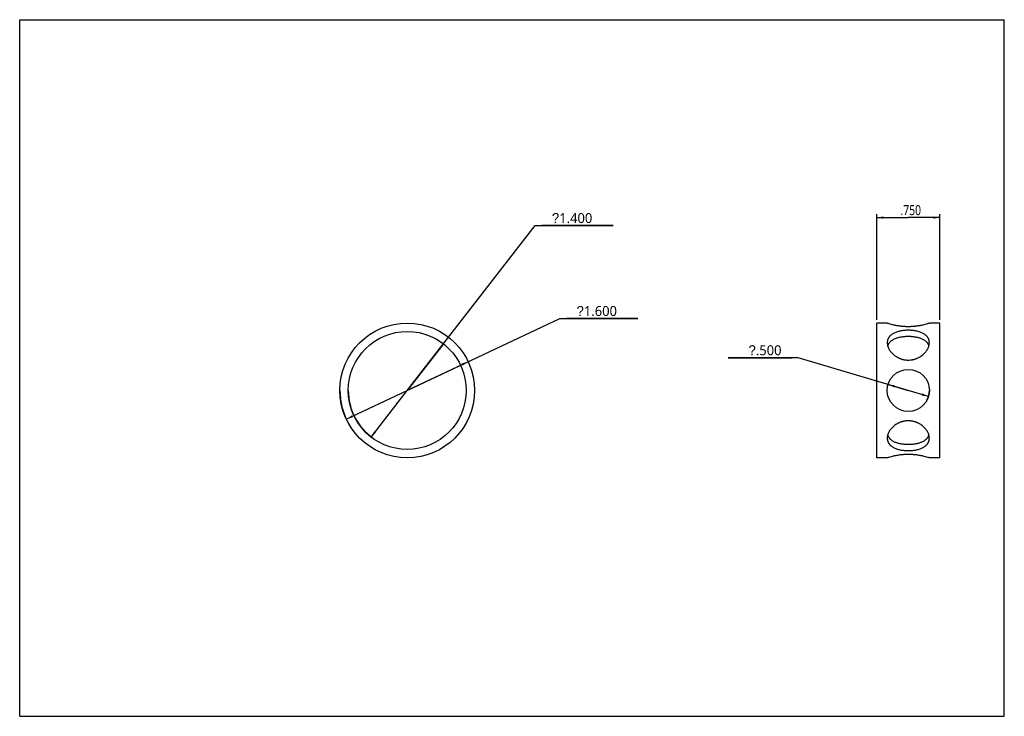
# Model space of a CAD drawing. Header units: millimetres. Extents: x 0 to 297, y 0 to 210.
import ezdxf

# ---------------------------------------------------------------- set-up
doc = ezdxf.new("R2010")
doc.units = ezdxf.units.MM
doc.header["$LTSCALE"] = 16.335
doc.layers.get('0').update_dxf_attribs({"linetype": 'CONTINUOUS'})
for name, color, linetype in [('51__DRAFT_DIMS', 7, 'CONTINUOUS'), ('BEARING_SEPERATORDIM', 7, 'CONTINUOUS'), ('BEARING_SEPERATORFORMAT', 7, 'CONTINUOUS'), ('BEARING_SEPERATORSHAPE', 7, 'CONTINUOUS')]:
    doc.layers.add(name, color=color, linetype=linetype)
doc.styles.get("Standard").update_dxf_attribs({"font": 'MALGUN', "width": 0.8})
doc.styles.add('TEXTSTYLE_2', font='symbol_asme.ttf')
doc.dimstyles.new('DIMSTYLE_1', dxfattribs={"dimtxt": 3, "dimasz": 2, "dimexe": 1, "dimexo": 1, "dimtad": 1, "dimdec": 3, "dimdsep": 46, "dimtxsty": 'Standard', "dimblk": '_FILLED', "dimblk1": '_FILLED', "dimblk2": '_FILLED', "dimcen": 0.09, "dimazin": 2, "dimtp": 0.1, "dimtm": 0.1, "dimtfac": 1, "dimtdec": 3, "dimtmove": 0, "dimatfit": 2, "dimldrblk": '_FILLED', "dimfxl": 0, "dimtolj": 1, "dimarcsym": 0})
doc.dimstyles.new('DIMSTYLE_2', dxfattribs={"dimtxt": 3, "dimasz": 2, "dimexe": 1, "dimexo": 1, "dimgap": 0.75, "dimtad": 1, "dimdec": 3, "dimdsep": 46, "dimtxsty": 'Standard', "dimblk": '_FILLED', "dimblk1": '_FILLED', "dimblk2": '_FILLED', "dimcen": 0.09, "dimazin": 2, "dimtp": 0.1, "dimtm": 0.1, "dimtfac": 1, "dimtdec": 3, "dimtofl": 0, "dimtmove": 0, "dimatfit": 3, "dimldrblk": '_FILLED', "dimfxl": 0, "dimtolj": 1, "dimarcsym": 0})

# ---------------------------------------------------------------- blocks, each defined once
blk = doc.blocks.new('_FILLED')
at = {"color": 0, "linetype": 'ByBlock'}
blk.add_solid([(0, 0), (-1, 0.175), (-1, -0.175)], dxfattribs=at)
blk = doc.blocks.new('*D1')
at = {"layer": 'BEARING_SEPERATORDIM', "color": 2, "linetype": 'Continuous'}
for p, q in [((116.9, 98.24), (162.95, 119.93)), ((162.95, 119.93), (186.49, 119.93)), ((186.49, 119.93), (164.95, 119.93)), ((135.28, 106.9), (116.9, 98.24)), ((98.52, 89.57), (116.9, 98.24))]:
    blk.add_line(p, q, dxfattribs=at)
at = {"layer": 'BEARING_SEPERATORDIM', "color": 2, "linetype": 'Continuous', "xscale": 2, "yscale": 2, "zscale": 2}
for p, rotation in [((135.28, 106.9), 25.2293892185), ((98.52, 89.57), 205.2293892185)]:
    blk.add_blockref('_FILLED', p, dxfattribs=dict(at, rotation=rotation))
at = {"layer": 'BEARING_SEPERATORDIM', "color": 2, "linetype": 'Continuous', "insert": (167.95, 123.68), "char_height": 3, "width": 15.5385, "attachment_point": 1, "line_spacing_factor": 0.9, "style": 'TEXTSTYLE_2'}
blk.add_mtext('?\\fMALGUN;1.600', dxfattribs=at)
blk = doc.blocks.new('*D2')
at = {"layer": 'BEARING_SEPERATORDIM', "color": 2, "linetype": 'Continuous'}
for p, q in [((116.9, 98.24), (155.51, 147.95)), ((155.51, 147.95), (179.05, 147.95)), ((179.05, 147.95), (157.51, 147.95)), ((127.81, 112.28), (116.9, 98.24)), ((106, 84.19), (116.9, 98.24))]:
    blk.add_line(p, q, dxfattribs=at)
at = {"layer": 'BEARING_SEPERATORDIM', "color": 2, "linetype": 'Continuous', "xscale": 2, "yscale": 2, "zscale": 2}
for p, rotation in [((127.81, 112.28), 52.1685455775), ((106, 84.19), 232.1685455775)]:
    blk.add_blockref('_FILLED', p, dxfattribs=dict(at, rotation=rotation))
at = {"layer": 'BEARING_SEPERATORDIM', "color": 2, "linetype": 'Continuous', "insert": (160.51, 151.7), "char_height": 3, "width": 15.5385, "attachment_point": 1, "line_spacing_factor": 0.9, "style": 'TEXTSTYLE_2'}
blk.add_mtext('?\\fMALGUN;1.400', dxfattribs=at)
blk = doc.blocks.new('*D3')
at = {"layer": 'BEARING_SEPERATORDIM', "color": 2, "linetype": 'Continuous'}
for p, q in [((258.51, 119.56), (258.51, 151.34)), ((258.51, 150.34), (268.04, 150.34)), ((277.56, 150.34), (268.04, 150.34)), ((277.56, 119.56), (277.56, 151.34))]:
    blk.add_line(p, q, dxfattribs=at)
at = {"layer": 'BEARING_SEPERATORDIM', "color": 2, "linetype": 'Continuous', "xscale": 2, "yscale": 2, "zscale": 2, "rotation": 180}
blk.add_blockref('_FILLED', (258.51, 150.34), dxfattribs=at)
at = {"layer": 'BEARING_SEPERATORDIM', "color": 2, "linetype": 'Continuous', "xscale": 2, "yscale": 2, "zscale": 2}
blk.add_blockref('_FILLED', (277.56, 150.34), dxfattribs=at)
at = {"layer": 'BEARING_SEPERATORDIM', "color": 2, "linetype": 'Continuous', "insert": (268.78, 154.09), "char_height": 3, "width": 9.6, "attachment_point": 2, "line_spacing_factor": 0.9}
blk.add_mtext('.750', dxfattribs=at)
blk = doc.blocks.new('*D4')
at = {"layer": 'BEARING_SEPERATORDIM', "color": 2, "linetype": 'Continuous'}
for p, q in [((234.8, 108.11), (213.66, 108.11)), ((213.66, 108.11), (232.8, 108.11)), ((268.04, 98.24), (234.8, 108.11)), ((261.95, 100.04), (268.04, 98.24)), ((274.12, 96.43), (268.04, 98.24))]:
    blk.add_line(p, q, dxfattribs=at)
at = {"layer": 'BEARING_SEPERATORDIM', "color": 2, "linetype": 'Continuous', "xscale": 2, "yscale": 2, "zscale": 2}
for p, rotation in [((261.95, 100.04), 163.4637856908), ((274.12, 96.43), 343.4637856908)]:
    blk.add_blockref('_FILLED', p, dxfattribs=dict(at, rotation=rotation))
at = {"layer": 'BEARING_SEPERATORDIM', "color": 2, "linetype": 'Continuous', "insert": (229.8, 111.86), "char_height": 3, "width": 13.1385, "attachment_point": 3, "line_spacing_factor": 0.9, "style": 'TEXTSTYLE_2'}
blk.add_mtext('?\\fMALGUN;.500', dxfattribs=at)

msp = doc.modelspace()

# ---------------------------------------------------------------- linework, layer by layer
at = {"layer": '51__DRAFT_DIMS', "color": 2, "linetype": 'Continuous'}
for centre, radius, start, end in [((116.9014, 98.2362), 20.32, 180, 208.04679), ((116.9014, 98.2362), 17.78, 180, 235.387639), ((268.0365, 98.2362), 6.35, 334.514328, 360)]:
    msp.add_arc(centre, radius, start, end, dxfattribs=at)
at = {"layer": 'BEARING_SEPERATORFORMAT', "color": 7, "linetype": 'Continuous'}
for p, q in [((0, 0), (0, 210)), ((0, 210), (297, 210)), ((297, 0), (297, 210)), ((0, 0), (297, 0))]:
    msp.add_line(p, q, dxfattribs=at)
at = {"layer": 'BEARING_SEPERATORSHAPE', "color": 7, "linetype": 'Continuous'}
for p, q in [((261.6865, 118.5562), (258.5115, 118.5562)), ((258.5115, 77.9163), (258.5115, 118.556)), ((277.5615, 118.5562), (274.3865, 118.5562)), ((277.5615, 77.9163), (277.5615, 118.556)), ((261.6865, 77.9162), (258.5115, 77.9162)), ((277.5615, 77.9162), (274.3865, 77.9162))]:
    msp.add_line(p, q, dxfattribs=at)
for centre, radius in [((116.9014, 98.2362), 20.32), ((116.9014, 98.2362), 17.78), ((268.0365, 98.2362), 6.35)]:
    msp.add_circle(centre, radius, dxfattribs=at)
for points, knots in [([(261.6865, 118.5562), (261.8484, 118.5056), (262.4635, 118.32), (263.4008, 118.0763), (264.3593, 117.8809), (265.0441, 117.7666), (265.5063, 117.702), (265.8897, 117.6568), (266.1857, 117.6263), (266.4866, 117.5999), (266.7916, 117.5778), (267.0999, 117.5604), (267.5151, 117.5436), (268.0365, 117.5351), (268.5579, 117.5436), (268.9731, 117.5604), (269.2814, 117.5778), (269.5864, 117.5999), (269.8873, 117.6263), (270.1833, 117.6568), (270.5667, 117.702), (271.0289, 117.7666), (271.7137, 117.8809), (272.6722, 118.0763), (273.6095, 118.32), (274.2246, 118.5056), (274.3865, 118.5562)], [0, 0, 0, 0, 0.03942465, 0.14927106, 0.22485522, 0.26663625, 0.31059118, 0.33326297, 0.35633187, 0.37974373, 0.40344355, 0.42737681, 0.45148693, 0.49999989, 0.54851285, 0.57262297, 0.59655622, 0.62025604, 0.64366791, 0.66673681, 0.68940859, 0.73336354, 0.77514459, 0.85072876, 0.96057528, 1, 1, 1, 1]), ([(268.0365, 116.3751), (267.8278, 116.3751), (267.4118, 116.3654), (266.7937, 116.3216), (266.1884, 116.2486), (265.6022, 116.146), (265.0405, 116.0137), (264.5082, 115.8513), (264.0099, 115.6586), (263.5498, 115.4352), (263.1317, 115.1809), (262.8184, 114.9407), (262.5938, 114.7334), (262.4398, 114.5721), (262.2991, 114.4034), (262.1721, 114.2277), (262.0591, 114.0451), (261.9604, 113.8559), (261.8764, 113.6604), (261.8073, 113.459), (261.7533, 113.2521), (261.7148, 113.0402), (261.6916, 112.8238), (261.6865, 112.678), (261.6865, 112.6046)], [0, 0, 0, 0, 0.07645619, 0.15231706, 0.2268835, 0.29964284, 0.37016847, 0.4381237, 0.50330772, 0.5656502, 0.62522176, 0.68223774, 0.70990905, 0.73709308, 0.7638589, 0.79028214, 0.81644725, 0.84244566, 0.86836787, 0.8943058, 0.92035369, 0.94660022, 0.9731242, 1, 1, 1, 1]), ([(274.3865, 112.6046), (274.3865, 112.678), (274.3814, 112.8238), (274.3583, 113.0402), (274.3197, 113.2521), (274.2657, 113.459), (274.1966, 113.6604), (274.1126, 113.8559), (274.014, 114.0451), (273.9009, 114.2277), (273.7739, 114.4034), (273.6332, 114.5721), (273.4793, 114.7334), (273.2547, 114.9407), (272.9413, 115.1809), (272.5232, 115.4352), (272.0631, 115.6586), (271.5648, 115.8513), (271.0325, 116.0137), (270.4708, 116.146), (269.8846, 116.2486), (269.2793, 116.3216), (268.6612, 116.3654), (268.2453, 116.3751), (268.0365, 116.3751)], [0, 0, 0, 0, 0.0268758, 0.05339978, 0.07964631, 0.1056942, 0.13163214, 0.15755434, 0.18355275, 0.20971786, 0.23614111, 0.26290692, 0.29009095, 0.31776226, 0.37477824, 0.4343498, 0.49669228, 0.56187631, 0.62983153, 0.70035716, 0.7731165, 0.84768294, 0.92354381, 1, 1, 1, 1]), ([(268.0365, 114.4695), (267.854, 114.4695), (267.4901, 114.4627), (266.9481, 114.4318), (266.415, 114.3803), (265.8952, 114.3077), (265.3924, 114.214), (264.91, 114.0986), (264.4512, 113.9611), (264.0188, 113.8011), (263.6155, 113.618), (263.2437, 113.4115), (262.9058, 113.1812), (262.6524, 112.9675), (262.47, 112.7849), (262.3443, 112.6432), (262.2289, 112.4957), (262.1239, 112.3427), (262.0296, 112.1842), (261.9464, 112.0203), (261.8743, 111.8514), (261.8339, 111.7357), (261.8157, 111.6772)], [0, 0, 0, 0, 0.07545021, 0.15043454, 0.22435677, 0.29677936, 0.36733111, 0.43572039, 0.50172046, 0.56521437, 0.62616931, 0.68465147, 0.74082737, 0.79496212, 0.82138832, 0.84745399, 0.87321923, 0.89875043, 0.92412027, 0.94940338, 0.97467204, 1, 1, 1, 1]), ([(274.2573, 111.6772), (274.2391, 111.7357), (274.1987, 111.8514), (274.1266, 112.0203), (274.0434, 112.1842), (273.9491, 112.3427), (273.8442, 112.4957), (273.7287, 112.6432), (273.603, 112.7849), (273.4206, 112.9675), (273.1672, 113.1812), (272.8294, 113.4115), (272.4575, 113.618), (272.0542, 113.8011), (271.6218, 113.9611), (271.163, 114.0986), (270.6806, 114.214), (270.1778, 114.3077), (269.658, 114.3803), (269.1249, 114.4318), (268.583, 114.4627), (268.219, 114.4695), (268.0365, 114.4695)], [0, 0, 0, 0, 0.02532798, 0.05059665, 0.07587978, 0.10124961, 0.12678081, 0.15254606, 0.17861172, 0.20503792, 0.25917264, 0.31534851, 0.37383063, 0.43478556, 0.49827951, 0.56427962, 0.63266895, 0.70322074, 0.77564337, 0.84956558, 0.92454982, 1, 1, 1, 1]), ([(261.6865, 112.6046), (261.6865, 112.4543), (261.7084, 112.1479), (261.7859, 111.7683), (261.8772, 111.4635), (261.9902, 111.1526), (262.1319, 110.846), (262.2995, 110.5461), (262.4882, 110.2446), (262.7578, 109.877), (263.1281, 109.4586), (263.5446, 109.0649), (264.0035, 108.7009), (264.4168, 108.4278), (264.7647, 108.2289), (265.0349, 108.0897), (265.3125, 107.9618), (265.597, 107.8456), (265.8877, 107.7416), (266.184, 107.6505), (266.4852, 107.5725), (266.7904, 107.5081), (267.0991, 107.4577), (267.514, 107.4095), (267.8276, 107.3948), (268.0365, 107.3948)], [0, 0, 0, 0, 0.0500629, 0.10199252, 0.12874096, 0.15602077, 0.21216656, 0.24104269, 0.27043074, 0.33065511, 0.39268784, 0.45633175, 0.52137907, 0.58762562, 0.62114382, 0.65488978, 0.68884003, 0.72296973, 0.75725633, 0.79168, 0.82622226, 0.86086621, 0.895597, 0.93039046, 1, 1, 1, 1]), ([(268.0365, 107.3948), (268.2454, 107.3948), (268.559, 107.4095), (268.9739, 107.4577), (269.2826, 107.5081), (269.5878, 107.5725), (269.889, 107.6505), (270.1853, 107.7416), (270.476, 107.8456), (270.7605, 107.9618), (271.0381, 108.0897), (271.3083, 108.2289), (271.6562, 108.4278), (272.0695, 108.7009), (272.5285, 109.0649), (272.9449, 109.4586), (273.3152, 109.877), (273.5848, 110.2446), (273.7736, 110.5461), (273.9411, 110.846), (274.0828, 111.1526), (274.1958, 111.4635), (274.2871, 111.7683), (274.3647, 112.1479), (274.3865, 112.4543), (274.3865, 112.6046)], [0, 0, 0, 0, 0.06960954, 0.104403, 0.13913379, 0.17377774, 0.20832, 0.24274367, 0.27703027, 0.31115998, 0.34511022, 0.37885619, 0.41237438, 0.47862093, 0.54366825, 0.60731216, 0.66934489, 0.72956926, 0.75895731, 0.78783344, 0.84397923, 0.87125904, 0.89800748, 0.9499371, 1, 1, 1, 1]), ([(268.0365, 89.0775), (267.8276, 89.0775), (267.514, 89.0628), (267.0991, 89.0146), (266.7904, 88.9642), (266.4852, 88.8998), (266.184, 88.8219), (265.8877, 88.7307), (265.597, 88.6268), (265.3125, 88.5105), (265.0349, 88.3826), (264.7647, 88.2434), (264.4168, 88.0445), (264.0035, 87.7714), (263.5446, 87.4075), (263.1281, 87.0137), (262.7578, 86.5954), (262.4882, 86.2277), (262.2995, 85.9262), (262.1319, 85.6263), (261.9902, 85.3197), (261.8772, 85.0088), (261.7859, 84.704), (261.7084, 84.3244), (261.6865, 84.018), (261.6865, 83.8678)], [0, 0, 0, 0, 0.06960954, 0.104403, 0.13913379, 0.17377774, 0.20832, 0.24274367, 0.27703027, 0.31115998, 0.34511022, 0.37885619, 0.41237438, 0.47862093, 0.54366825, 0.60731216, 0.66934489, 0.72956926, 0.75895731, 0.78783344, 0.84397923, 0.87125904, 0.89800748, 0.9499371, 1, 1, 1, 1]), ([(274.3865, 83.8678), (274.3865, 84.018), (274.3647, 84.3244), (274.2871, 84.704), (274.1958, 85.0088), (274.0828, 85.3197), (273.9411, 85.6263), (273.7736, 85.9262), (273.5848, 86.2277), (273.3152, 86.5954), (272.9449, 87.0137), (272.5285, 87.4075), (272.0695, 87.7714), (271.6562, 88.0445), (271.3083, 88.2434), (271.0381, 88.3826), (270.7605, 88.5105), (270.476, 88.6268), (270.1853, 88.7307), (269.889, 88.8219), (269.5878, 88.8998), (269.2826, 88.9642), (268.9739, 89.0146), (268.559, 89.0628), (268.2454, 89.0775), (268.0365, 89.0775)], [0, 0, 0, 0, 0.0500629, 0.10199252, 0.12874096, 0.15602077, 0.21216656, 0.24104269, 0.27043074, 0.33065511, 0.39268784, 0.45633175, 0.52137907, 0.58762562, 0.62114382, 0.65488978, 0.68884003, 0.72296973, 0.75725633, 0.79168, 0.82622226, 0.86086621, 0.895597, 0.93039046, 1, 1, 1, 1]), ([(261.6865, 83.8678), (261.6865, 83.7944), (261.6916, 83.6485), (261.7148, 83.4321), (261.7533, 83.2202), (261.8073, 83.0133), (261.8764, 82.8119), (261.9604, 82.6164), (262.0591, 82.4272), (262.1721, 82.2446), (262.2991, 82.0689), (262.4398, 81.9003), (262.5938, 81.7389), (262.8184, 81.5316), (263.1317, 81.2914), (263.5498, 81.0371), (264.0099, 80.8137), (264.5082, 80.621), (265.0405, 80.4586), (265.6022, 80.3264), (266.1884, 80.2238), (266.7937, 80.1507), (267.4118, 80.107), (267.8278, 80.0972), (268.0365, 80.0972)], [0, 0, 0, 0, 0.0268758, 0.05339978, 0.07964631, 0.1056942, 0.13163214, 0.15755434, 0.18355275, 0.20971786, 0.23614111, 0.26290692, 0.29009095, 0.31776226, 0.37477824, 0.4343498, 0.49669228, 0.56187631, 0.62983153, 0.70035716, 0.7731165, 0.84768294, 0.92354381, 1, 1, 1, 1]), ([(261.8157, 84.7951), (261.8339, 84.7366), (261.8743, 84.621), (261.9464, 84.452), (262.0296, 84.2882), (262.1239, 84.1296), (262.2289, 83.9766), (262.3443, 83.8292), (262.47, 83.6875), (262.6524, 83.5049), (262.9058, 83.2912), (263.2436, 83.0608), (263.6155, 82.8543), (264.0188, 82.6712), (264.4512, 82.5112), (264.91, 82.3738), (265.3924, 82.2584), (265.8952, 82.1646), (266.415, 82.0921), (266.9481, 82.0405), (267.4901, 82.0097), (267.854, 82.0028), (268.0365, 82.0028)], [0, 0, 0, 0, 0.02532798, 0.05059666, 0.07587979, 0.10124962, 0.12678082, 0.15254607, 0.17861173, 0.20503792, 0.25917264, 0.3153485, 0.37383061, 0.43478554, 0.49827948, 0.5642796, 0.63266892, 0.70322071, 0.77564335, 0.84956557, 0.92454982, 1, 1, 1, 1]), ([(268.0365, 82.0028), (268.219, 82.0028), (268.583, 82.0097), (269.1249, 82.0405), (269.658, 82.0921), (270.1778, 82.1646), (270.6806, 82.2584), (271.163, 82.3738), (271.6218, 82.5112), (272.0542, 82.6712), (272.4575, 82.8543), (272.8294, 83.0608), (273.1672, 83.2912), (273.4206, 83.5049), (273.603, 83.6875), (273.7287, 83.8292), (273.8442, 83.9766), (273.9491, 84.1296), (274.0434, 84.2882), (274.1266, 84.452), (274.1987, 84.621), (274.2391, 84.7366), (274.2573, 84.7951)], [0, 0, 0, 0, 0.07545022, 0.15043455, 0.22435679, 0.29677938, 0.36733113, 0.43572042, 0.50172048, 0.56521439, 0.62616932, 0.68465148, 0.74082737, 0.79496211, 0.82138831, 0.84745398, 0.87321922, 0.89875042, 0.92412025, 0.94940337, 0.97467203, 1, 1, 1, 1]), ([(268.0365, 80.0972), (268.2453, 80.0972), (268.6612, 80.107), (269.2793, 80.1507), (269.8846, 80.2238), (270.4708, 80.3264), (271.0325, 80.4586), (271.5648, 80.621), (272.0631, 80.8137), (272.5232, 81.0371), (272.9413, 81.2914), (273.2547, 81.5316), (273.4793, 81.7389), (273.6332, 81.9003), (273.7739, 82.0689), (273.9009, 82.2446), (274.014, 82.4272), (274.1126, 82.6164), (274.1966, 82.8119), (274.2657, 83.0133), (274.3197, 83.2202), (274.3583, 83.4321), (274.3814, 83.6485), (274.3865, 83.7944), (274.3865, 83.8678)], [0, 0, 0, 0, 0.07645619, 0.15231706, 0.2268835, 0.29964284, 0.37016847, 0.4381237, 0.50330772, 0.5656502, 0.62522176, 0.68223774, 0.70990905, 0.73709308, 0.7638589, 0.79028214, 0.81644725, 0.84244566, 0.86836787, 0.8943058, 0.92035369, 0.94660022, 0.9731242, 1, 1, 1, 1]), ([(274.3865, 77.9162), (274.2246, 77.9668), (273.6095, 78.1524), (272.6722, 78.396), (271.7137, 78.5914), (271.0289, 78.7058), (270.5667, 78.7703), (270.1833, 78.8156), (269.8873, 78.8461), (269.5864, 78.8725), (269.2814, 78.8945), (268.9731, 78.912), (268.5579, 78.9287), (268.0365, 78.9373), (267.5151, 78.9287), (267.0999, 78.912), (266.7916, 78.8945), (266.4866, 78.8725), (266.1857, 78.8461), (265.8897, 78.8156), (265.5063, 78.7703), (265.0441, 78.7058), (264.3593, 78.5914), (263.4008, 78.396), (262.4635, 78.1524), (261.8484, 77.9668), (261.6865, 77.9162)], [0, 0, 0, 0, 0.03942466, 0.14927108, 0.22485523, 0.26663626, 0.31059119, 0.33326298, 0.35633188, 0.37974374, 0.40344356, 0.42737681, 0.45148693, 0.49999988, 0.54851284, 0.57262296, 0.59655621, 0.62025604, 0.6436679, 0.6667368, 0.68940858, 0.73336353, 0.77514458, 0.85072875, 0.96057527, 1, 1, 1, 1])]:
    msp.add_open_spline(points, degree=3, knots=knots, dxfattribs=at)

# ---------------------------------------------------------------- dimensions: what is measured, and where the dimension line sits
at = {"layer": 'BEARING_SEPERATORDIM', "color": 2, "linetype": 'Continuous'}
for p1, p2, picture, middle in [((127.8066, 112.2791), (105.9962, 84.1932), '*D2', (168.2769, 150.2006)), ((135.2831, 106.8974), (98.5198, 89.5749), '*D1', (175.7196, 122.184)), ((261.9491, 100.0435), (274.1239, 96.4288), '*D4', (223.2271, 110.3552))]:
    dim = msp.add_diameter_dim_2p(p1=p1, p2=p2, text='{\\fSymbol_ASME;\\W1.0;?}<>', dimstyle='DIMSTYLE_1', override={"dimtih": 1, "dimtoh": 1, "dimpost": '<>'}, dxfattribs=at)
    dim.commit()
    dim.dimension.update_dxf_attribs({"geometry": picture, "text_midpoint": middle, "dimtype": 163})
dim = msp.add_linear_dim(base=(277.5615, 150.3399), p1=(258.5115, 118.5562), p2=(277.5615, 118.5562), dimstyle='DIMSTYLE_2', dxfattribs=at)
dim.commit()
dim.dimension.update_dxf_attribs({"geometry": '*D3', "text_midpoint": (269.0023, 150.3399), "dimtype": 160})

doc.saveas('drawing.dxf')
